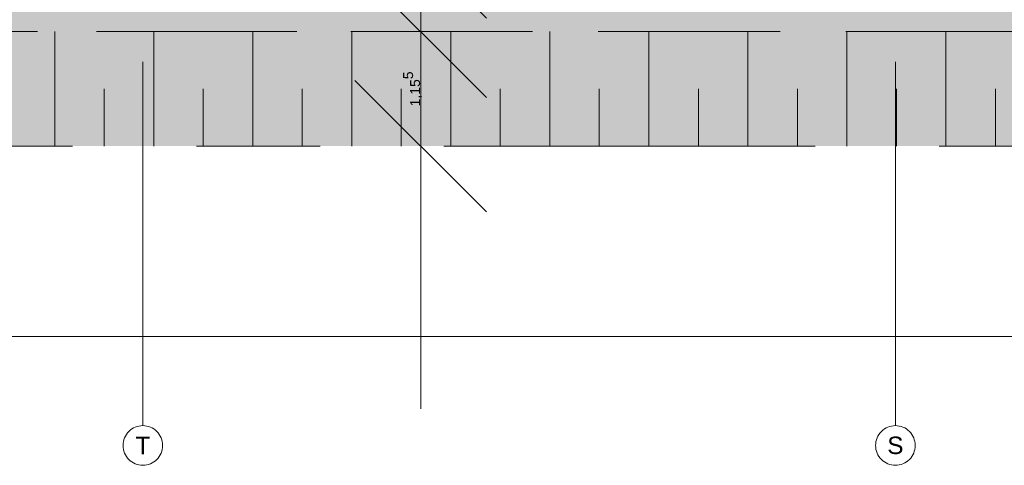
# Model space of a CAD drawing. Header units: metres. Extents: x -3716 to 31, y -1854 to 706.
# Tile 36 of 237: x -2231 to -2107, y -150 to -93. Entities that reach past the tile are written whole.
import ezdxf

# ---------------------------------------------------------------- set-up
doc = ezdxf.new("R2010")
doc.units = ezdxf.units.M
doc.header["$LTSCALE"] = 1.25
doc.header["$PDMODE"] = 1
doc.header["$PDSIZE"] = -2
doc.linetypes.add('Linienart-53', pattern=[5.291531, 3.175, -1.058062, 0.352704, -0.705764])
doc.linetypes.add('VW-01 Strichlinie kurz', pattern=[1.999894, 0.999947, -0.999947])
doc.layers.get('0').update_dxf_attribs({"lineweight": 25})
for name, color, linetype, lineweight in [('30 -32 Gründung-Baugrube', 7, 'VW-01 Strichlinie kurz', 9), ('70 -71 Achsen- 1 Gebäudeachsen', 7, 'Linienart-53', 18), ('Keine', 7, 'Continuous', 9)]:
    doc.layers.add(name, color=color, linetype=linetype, lineweight=lineweight)
doc.layers.add('70 -76 Bemaßung- 2 Allgemein', color=7, linetype='Continuous', lineweight=5, true_color=0x6666cc)
doc.styles.add('Arial', font='arial.ttf')
doc.dimstyles.new('k+k_klein', dxfattribs={"dimtxt": 1.258608, "dimasz": 1.3255, "dimexe": 1.25, "dimexo": 3.75, "dimgap": 0.125, "dimtad": 1, "dimdec": 3, "dimtxsty": 'Arial', "dimblk": 'VW_SLASH', "dimblk1": 'VW_SLASH', "dimblk2": 'VW_SLASH', "dimcen": 0, "dimdle": 0.625, "dimadec": 3, "dimazin": 0, "dimtfac": 0.75, "dimtdec": 3, "dimtix": 1, "dimtmove": 0, "dimatfit": 0, "dimldrblk": 'VW_FILLEDARROW', "dimfxlon": 1, "dimfrac": 2, "dimtolj": 1, "dimarcsym": 0})

# ---------------------------------------------------------------- blocks, each defined once
blk = doc.blocks.new('Gruppe-26')
at = {"layer": '30 -32 Gründung-Baugrube', "color": 7, "transparency": 33554687}
for p, q in [((-153.511, -43.352), (-153.511, -42.197)), ((-152.511, -43.352), (-152.511, -42.197)), ((-151.511, -43.352), (-151.511, -42.197)), ((-150.511, -43.352), (-150.511, -42.197)), ((-149.511, -43.352), (-149.511, -42.197)), ((-148.511, -43.352), (-148.511, -42.197)), ((-147.511, -43.352), (-147.511, -42.197)), ((-146.511, -43.352), (-146.511, -42.197)), ((-145.511, -43.352), (-145.511, -42.197)), ((-144.511, -43.352), (-144.511, -42.197)), ((-153.011, -43.352), (-153.011, -42.7745)), ((-152.011, -43.352), (-152.011, -42.7745)), ((-151.011, -43.352), (-151.011, -42.7745)), ((-150.011, -43.352), (-150.011, -42.7745)), ((-149.011, -43.352), (-149.011, -42.7745)), ((-148.011, -43.352), (-148.011, -42.7745)), ((-147.011, -43.352), (-147.011, -42.7745)), ((-146.011, -43.352), (-146.011, -42.7745)), ((-145.011, -43.352), (-145.011, -42.7745)), ((-144.011, -43.352), (-144.011, -42.7745))]:
    blk.add_line(p, q, dxfattribs=at)
blk = doc.blocks.new('Gruppe-153')
at = {"layer": '30 -32 Gründung-Baugrube', "color": 7, "transparency": 33554687}
blk.add_blockref('Gruppe-26', (0, 0), dxfattribs=at)
blk = doc.blocks.new('VW_SLASH')
at = {"color": 0, "linetype": 'ByBlock', "lineweight": -2, "transparency": 16777216}
blk.add_line((0.4715, 0), (-1, 0), dxfattribs=at)
at = {"color": 0, "lineweight": 5, "transparency": 16777216, "flags": 128}
blk.add_lwpolyline([(0.5004, 0.5004), (-0.5004, -0.5004)], dxfattribs=at)
blk = doc.blocks.new('*D541')
at = {"layer": '70 -76 Bemaßung- 2 Allgemein', "color": 0, "lineweight": -2}
for p, q in [((-100.7902, -45.272), (-159.5668, -45.272)), ((-160.8923, -48.854), (-160.8923, -46.522)), ((-99.4647, -48.424), (-99.4647, -46.522))]:
    blk.add_line(p, q, dxfattribs=at)
at = {"layer": 'Defpoints', "color": 0}
for p in [(-99.4647, -44.674), (-160.8923, -45.104), (-160.8923, -45.272)]:
    blk.add_point(p, dxfattribs=at)
at = {"layer": '70 -76 Bemaßung- 2 Allgemein', "color": 0, "lineweight": -2, "xscale": 1.32550048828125, "yscale": 1.32550048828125, "zscale": 1.32550048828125, "rotation": 180}
blk.add_blockref('VW_SLASH', (-160.8923, -45.272), dxfattribs=at)
at = {"layer": '70 -76 Bemaßung- 2 Allgemein', "color": 0, "lineweight": -2, "xscale": 1.32550048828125, "yscale": 1.32550048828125, "zscale": 1.32550048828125}
blk.add_blockref('VW_SLASH', (-99.4647, -45.272), dxfattribs=at)
at = {"layer": '70 -76 Bemaßung- 2 Allgemein', "color": 0, "insert": (-130.1785, -45.1889), "char_height": 0.100689, "attachment_point": 5, "style": 'Arial'}
blk.add_mtext('\\A1;61,42\\S76^ ;', dxfattribs=at)
blk = doc.blocks.new('VW_FILLEDARROW')
at = {"linetype": 'Continuous', "lineweight": 0, "transparency": 16777216}
blk.add_hatch(color=0, dxfattribs=at).paths.add_polyline_path([(-2.8289, 0.758), (0, 0), (-2.8289, -0.758)])
at = {"color": 0, "lineweight": 5, "transparency": 16777216, "flags": 128}
blk.add_lwpolyline([(-2.8289, 0.758), (0, 0), (-2.8289, -0.758)], close=True, dxfattribs=at)
blk = doc.blocks.new('*D617')
at = {"layer": '70 -76 Bemaßung- 2 Allgemein', "color": 0, "lineweight": -2}
for p, q in [((-149.8152, -35.7715), (-149.8152, -34.446)), ((-149.8152, -39.447), (-149.8152, -37.097)), ((-146.471, -37.097), (-148.5652, -37.097)), ((-146.0652, -39.447), (-148.5652, -39.447)), ((-149.8152, -40.7725), (-149.8152, -42.098))]:
    blk.add_line(p, q, dxfattribs=at)
at = {"layer": 'Defpoints', "color": 0}
for p in [(-150.221, -37.097), (-149.8152, -37.097), (-149.8152, -39.447)]:
    blk.add_point(p, dxfattribs=at)
at = {"layer": '70 -76 Bemaßung- 2 Allgemein', "color": 0, "lineweight": -2, "xscale": 1.32550048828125, "yscale": 1.32550048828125, "zscale": 1.32550048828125}
for p, rotation in [((-149.8152, -37.097), 270), ((-149.8152, -39.447), 90)]:
    blk.add_blockref('VW_SLASH', p, dxfattribs=dict(at, rotation=rotation))
at = {"layer": '70 -76 Bemaßung- 2 Allgemein', "color": 0, "insert": (-149.8806, -38.272), "char_height": 0.10069, "attachment_point": 5, "rotation": 90, "style": 'Arial'}
blk.add_mtext('\\A1;2,35', dxfattribs=at)
blk = doc.blocks.new('*D618')
at = {"layer": '70 -76 Bemaßung- 2 Allgemein', "color": 0, "lineweight": -2}
for p, q in [((-149.8152, -38.1215), (-149.8152, -36.796)), ((-153.5652, -39.447), (-151.0652, -39.447)), ((-149.8152, -41.397), (-149.8152, -39.447)), ((-153.1785, -41.397), (-151.0652, -41.397)), ((-149.8152, -42.7225), (-149.8152, -44.048))]:
    blk.add_line(p, q, dxfattribs=at)
at = {"layer": 'Defpoints', "color": 0}
for p in [(-149.8152, -39.447), (-149.8152, -39.447), (-149.4285, -41.397)]:
    blk.add_point(p, dxfattribs=at)
at = {"layer": '70 -76 Bemaßung- 2 Allgemein', "color": 0, "lineweight": -2, "xscale": 1.32550048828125, "yscale": 1.32550048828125, "zscale": 1.32550048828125}
for p, rotation in [((-149.8152, -39.447), 270), ((-149.8152, -41.397), 90)]:
    blk.add_blockref('VW_SLASH', p, dxfattribs=dict(at, rotation=rotation))
at = {"layer": '70 -76 Bemaßung- 2 Allgemein', "color": 0, "insert": (-149.8806, -40.422), "char_height": 0.10069, "attachment_point": 5, "rotation": 90, "style": 'Arial'}
blk.add_mtext('\\A1;1,95', dxfattribs=at)
blk = doc.blocks.new('*D619')
at = {"layer": '70 -76 Bemaßung- 2 Allgemein', "color": 0, "lineweight": -2}
for p, q in [((-149.8152, -40.0715), (-149.8152, -38.746)), ((-153.1785, -41.397), (-151.0652, -41.397)), ((-149.8152, -42.197), (-149.8152, -41.397)), ((-153.0878, -42.197), (-151.0652, -42.197)), ((-149.8152, -43.5225), (-149.8152, -44.848))]:
    blk.add_line(p, q, dxfattribs=at)
at = {"layer": 'Defpoints', "color": 0}
for p in [(-149.8152, -41.397), (-149.4285, -41.397), (-149.3378, -42.197)]:
    blk.add_point(p, dxfattribs=at)
at = {"layer": '70 -76 Bemaßung- 2 Allgemein', "color": 0, "lineweight": -2, "xscale": 1.32550048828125, "yscale": 1.32550048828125, "zscale": 1.32550048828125}
for p, rotation in [((-149.8152, -41.397), 270), ((-149.8152, -42.197), 90)]:
    blk.add_blockref('VW_SLASH', p, dxfattribs=dict(at, rotation=rotation))
at = {"layer": '70 -76 Bemaßung- 2 Allgemein', "color": 0, "insert": (-149.8716, -41.797), "char_height": 0.10069, "attachment_point": 5, "rotation": 90, "style": 'Arial'}
blk.add_mtext('\\A1;80', dxfattribs=at)
blk = doc.blocks.new('*D620')
at = {"layer": '70 -76 Bemaßung- 2 Allgemein', "color": 0, "lineweight": -2}
for p, q in [((-149.8152, -40.8715), (-149.8152, -39.546)), ((-153.0878, -42.197), (-151.0652, -42.197)), ((-149.8152, -43.352), (-149.8152, -42.197)), ((-146.521, -43.352), (-148.5652, -43.352)), ((-149.8152, -44.6775), (-149.8152, -46.003))]:
    blk.add_line(p, q, dxfattribs=at)
at = {"layer": 'Defpoints', "color": 0}
for p in [(-149.8152, -42.197), (-149.3378, -42.197), (-150.271, -43.352)]:
    blk.add_point(p, dxfattribs=at)
at = {"layer": '70 -76 Bemaßung- 2 Allgemein', "color": 0, "lineweight": -2, "xscale": 1.32550048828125, "yscale": 1.32550048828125, "zscale": 1.32550048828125}
for p, rotation in [((-149.8152, -42.197), 270), ((-149.8152, -43.352), 90)]:
    blk.add_blockref('VW_SLASH', p, dxfattribs=dict(at, rotation=rotation))
at = {"layer": '70 -76 Bemaßung- 2 Allgemein', "color": 0, "insert": (-149.8974, -42.7745), "char_height": 0.100689, "attachment_point": 5, "rotation": 90, "style": 'Arial'}
blk.add_mtext('\\A1;1,15\\S5^ ;', dxfattribs=at)
blk = doc.blocks.new('_Achsen (3D)')
at = {"layer": '70 -71 Achsen- 1 Gebäudeachsen', "transparency": 33554687}
for p, q in [((-152.621, 3.8), (-152.621, -46.172)), ((-145.021, 3.8), (-145.021, -46.172))]:
    blk.add_line(p, q, dxfattribs=at)
at = {"color": 255, "transparency": 33554687}
for points in [[(-152.621, -46.172), (-152.6014, -46.173), (-152.582, -46.1759), (-152.5629, -46.1807), (-152.5445, -46.1873), (-152.5267, -46.1957), (-152.5099, -46.2057), (-152.4941, -46.2174), (-152.4796, -46.2306), (-152.4664, -46.2452), (-152.4547, -46.2609), (-152.4446, -46.2778), (-152.4362, -46.2955), (-152.4296, -46.314), (-152.4248, -46.333), (-152.422, -46.3524), (-152.421, -46.372), (-152.422, -46.3916), (-152.4248, -46.4111), (-152.4296, -46.4301), (-152.4362, -46.4486), (-152.4446, -46.4663), (-152.4547, -46.4832), (-152.4664, -46.4989), (-152.4796, -46.5135), (-152.4941, -46.5266), (-152.5099, -46.5383), (-152.5267, -46.5484), (-152.5445, -46.5568), (-152.5629, -46.5634), (-152.582, -46.5682), (-152.6014, -46.5711), (-152.621, -46.572), (-152.6406, -46.5711), (-152.66, -46.5682), (-152.6791, -46.5634), (-152.6975, -46.5568), (-152.7153, -46.5484), (-152.7321, -46.5383), (-152.7479, -46.5266), (-152.7624, -46.5135), (-152.7756, -46.4989), (-152.7873, -46.4832), (-152.7974, -46.4663), (-152.8058, -46.4486), (-152.8124, -46.4301), (-152.8172, -46.4111), (-152.82, -46.3916), (-152.821, -46.372), (-152.82, -46.3524), (-152.8172, -46.333), (-152.8124, -46.314), (-152.8058, -46.2955), (-152.7974, -46.2778), (-152.7873, -46.2609), (-152.7756, -46.2452), (-152.7624, -46.2306), (-152.7479, -46.2174), (-152.7321, -46.2057), (-152.7153, -46.1957), (-152.6975, -46.1873), (-152.6791, -46.1807), (-152.66, -46.1759), (-152.6406, -46.173)], [(-145.021, -46.172), (-145.0014, -46.173), (-144.982, -46.1759), (-144.9629, -46.1807), (-144.9445, -46.1873), (-144.9267, -46.1957), (-144.9099, -46.2057), (-144.8941, -46.2174), (-144.8796, -46.2306), (-144.8664, -46.2452), (-144.8547, -46.2609), (-144.8446, -46.2778), (-144.8362, -46.2955), (-144.8296, -46.314), (-144.8248, -46.333), (-144.822, -46.3524), (-144.821, -46.372), (-144.822, -46.3916), (-144.8248, -46.4111), (-144.8296, -46.4301), (-144.8362, -46.4486), (-144.8446, -46.4663), (-144.8547, -46.4832), (-144.8664, -46.4989), (-144.8796, -46.5135), (-144.8941, -46.5266), (-144.9099, -46.5383), (-144.9267, -46.5484), (-144.9445, -46.5568), (-144.9629, -46.5634), (-144.982, -46.5682), (-145.0014, -46.5711), (-145.021, -46.572), (-145.0406, -46.5711), (-145.06, -46.5682), (-145.0791, -46.5634), (-145.0975, -46.5568), (-145.1153, -46.5484), (-145.1321, -46.5383), (-145.1479, -46.5266), (-145.1624, -46.5135), (-145.1756, -46.4989), (-145.1873, -46.4832), (-145.1974, -46.4663), (-145.2058, -46.4486), (-145.2124, -46.4301), (-145.2172, -46.4111), (-145.22, -46.3916), (-145.221, -46.372), (-145.22, -46.3524), (-145.2172, -46.333), (-145.2124, -46.314), (-145.2058, -46.2955), (-145.1974, -46.2778), (-145.1873, -46.2609), (-145.1756, -46.2452), (-145.1624, -46.2306), (-145.1479, -46.2174), (-145.1321, -46.2057), (-145.1153, -46.1957), (-145.0975, -46.1873), (-145.0791, -46.1807), (-145.06, -46.1759), (-145.0406, -46.173)]]:
    blk.add_wipeout(points, dxfattribs=at).dxf.layer = 'Keine'
at = {"layer": 'Keine', "transparency": 33554687, "flags": 128}
for points in [[(-152.621, -46.172), (-152.6014, -46.173), (-152.582, -46.1759), (-152.5629, -46.1807), (-152.5445, -46.1873), (-152.5267, -46.1957), (-152.5099, -46.2057), (-152.4941, -46.2174), (-152.4796, -46.2306), (-152.4664, -46.2452), (-152.4547, -46.2609), (-152.4446, -46.2778), (-152.4362, -46.2955), (-152.4296, -46.314), (-152.4248, -46.333), (-152.422, -46.3524), (-152.421, -46.372), (-152.422, -46.3916), (-152.4248, -46.4111), (-152.4296, -46.4301), (-152.4362, -46.4486), (-152.4446, -46.4663), (-152.4547, -46.4832), (-152.4664, -46.4989), (-152.4796, -46.5135), (-152.4941, -46.5266), (-152.5099, -46.5383), (-152.5267, -46.5484), (-152.5445, -46.5568), (-152.5629, -46.5634), (-152.582, -46.5682), (-152.6014, -46.5711), (-152.621, -46.572), (-152.6406, -46.5711), (-152.66, -46.5682), (-152.6791, -46.5634), (-152.6975, -46.5568), (-152.7153, -46.5484), (-152.7321, -46.5383), (-152.7479, -46.5266), (-152.7624, -46.5135), (-152.7756, -46.4989), (-152.7873, -46.4832), (-152.7974, -46.4663), (-152.8058, -46.4486), (-152.8124, -46.4301), (-152.8172, -46.4111), (-152.82, -46.3916), (-152.821, -46.372), (-152.82, -46.3524), (-152.8172, -46.333), (-152.8124, -46.314), (-152.8058, -46.2955), (-152.7974, -46.2778), (-152.7873, -46.2609), (-152.7756, -46.2452), (-152.7624, -46.2306), (-152.7479, -46.2174), (-152.7321, -46.2057), (-152.7153, -46.1957), (-152.6975, -46.1873), (-152.6791, -46.1807), (-152.66, -46.1759), (-152.6406, -46.173)], [(-145.021, -46.172), (-145.0014, -46.173), (-144.982, -46.1759), (-144.9629, -46.1807), (-144.9445, -46.1873), (-144.9267, -46.1957), (-144.9099, -46.2057), (-144.8941, -46.2174), (-144.8796, -46.2306), (-144.8664, -46.2452), (-144.8547, -46.2609), (-144.8446, -46.2778), (-144.8362, -46.2955), (-144.8296, -46.314), (-144.8248, -46.333), (-144.822, -46.3524), (-144.821, -46.372), (-144.822, -46.3916), (-144.8248, -46.4111), (-144.8296, -46.4301), (-144.8362, -46.4486), (-144.8446, -46.4663), (-144.8547, -46.4832), (-144.8664, -46.4989), (-144.8796, -46.5135), (-144.8941, -46.5266), (-144.9099, -46.5383), (-144.9267, -46.5484), (-144.9445, -46.5568), (-144.9629, -46.5634), (-144.982, -46.5682), (-145.0014, -46.5711), (-145.021, -46.572), (-145.0406, -46.5711), (-145.06, -46.5682), (-145.0791, -46.5634), (-145.0975, -46.5568), (-145.1153, -46.5484), (-145.1321, -46.5383), (-145.1479, -46.5266), (-145.1624, -46.5135), (-145.1756, -46.4989), (-145.1873, -46.4832), (-145.1974, -46.4663), (-145.2058, -46.4486), (-145.2124, -46.4301), (-145.2172, -46.4111), (-145.22, -46.3916), (-145.221, -46.372), (-145.22, -46.3524), (-145.2172, -46.333), (-145.2124, -46.314), (-145.2058, -46.2955), (-145.1974, -46.2778), (-145.1873, -46.2609), (-145.1756, -46.2452), (-145.1624, -46.2306), (-145.1479, -46.2174), (-145.1321, -46.2057), (-145.1153, -46.1957), (-145.0975, -46.1873), (-145.0791, -46.1807), (-145.06, -46.1759), (-145.0406, -46.173)]]:
    blk.add_lwpolyline(points, close=True, dxfattribs=at)
at = {"layer": 'Keine', "transparency": 33554687, "char_height": 0.1762, "attachment_point": 5, "line_spacing_factor": 0.970891, "style": 'Arial'}
for s, insert in [('T', (-152.621, -46.372)), ('S', (-145.021, -46.372))]:
    blk.add_mtext(s, dxfattribs=dict(at, insert=insert))
blk = doc.blocks.new('Gruppe-494')
at = {"layer": '70 -76 Bemaßung- 2 Allgemein'}
dim = blk.add_linear_dim(base=(-160.89232, -45.27204), p1=(-99.4647, -44.67404), p2=(-160.89232, -45.10404), text='61,42\\S76^ ;', dimstyle='k+k_klein', override={"dimtxt": 0.100689, "dimgap": 0.005, "dimdec": 4, "dimpost": '<>', "dimtxsty": 'Arial', "dimtmove": 2}, dxfattribs=at)
dim.commit()
dim.dimension.update_dxf_attribs({"geometry": '*D541', "text_midpoint": (-130.17851, -45.18894)})
blk = doc.blocks.new('Gruppe-497')
at = {"layer": '70 -76 Bemaßung- 2 Allgemein'}
for base, p1, p2, text, picture, middle in [((-149.8152, -37.097), (-149.8152, -39.447), (-150.221, -37.097), '2,35', '*D617', (-149.8806, -38.272)), ((-149.8152, -39.447), (-149.4285, -41.397), (-149.8152, -39.447), '1,95', '*D618', (-149.8806, -40.422)), ((-149.8152, -41.397), (-149.3378, -42.197), (-149.4285, -41.397), '80', '*D619', (-149.8716, -41.797)), ((-149.8152, -42.197), (-150.271, -43.352), (-149.3378, -42.197), '1,15\\S5^ ;', '*D620', (-149.8974, -42.7745))]:
    dim = blk.add_linear_dim(base=base, p1=p1, p2=p2, angle=270, text=text, dimstyle='k+k_klein', override={"dimtxt": 0.100689, "dimgap": 0.005, "dimpost": '<>', "dimtxsty": 'Arial', "dimtmove": 2}, dxfattribs=at)
    dim.commit()
    dim.dimension.update_dxf_attribs({"geometry": picture, "text_midpoint": middle})
blk = doc.blocks.new('_Feinplanum 2D (2D)')
at = {"layer": '30 -32 Gründung-Baugrube', "linetype": 'Continuous', "lineweight": 0, "true_color": 0xfffdee}
h = blk.add_hatch(color=7, dxfattribs=at)
h.paths.add_polyline_path([(3.234, 2.208), (3.234, -3.2548), (2.984, -4.1878), (2.984, -7.2829), (4.962, -7.2829), (4.962, -10.1329), (2.654, -10.1329), (2.654, -15.1811), (4.962, -15.1811), (4.962, -18.0311), (2.984, -18.0311), (2.984, -43.352), (-34.7423, -43.352), (-34.7423, -45.1048), (-41.1823, -45.1048), (-41.1823, -44.674), (-49.9647, -44.674), (-49.9647, -43.352), (-84.2423, -43.352), (-84.2423, -45.104), (-90.6823, -45.104), (-90.6823, -44.674), (-99.4647, -44.674), (-99.4647, -43.352), (-160.8923, -43.352), (-160.8923, -45.104), (-167.3323, -45.104), (-167.3323, -44.674), (-176.1147, -44.674), (-176.1147, -43.352), (-179.176, -43.352), (-179.176, 2.208), (-156.666, 2.208), (-156.666, 2.5549), (-146.5259, 2.5549), (-146.5259, 2.208), (-52.841, 2.208), (-52.841, 2.398), (-26.376, 2.398), (-26.376, 2.208)])
h.paths.add_polyline_path([(-178.021, 1.053), (-178.021, -42.197), (-174.1147, -42.197), (-174.1147, -42.674), (-171.8747, -42.674), (-171.8747, -42.2278), (-169.9414, -42.2278), (-169.9414, -42.674), (-167.7014, -42.674), (-167.7014, -42.197), (-165.3323, -42.197), (-165.3323, -43.104), (-162.8923, -43.104), (-162.8923, -42.197), (-97.4647, -42.197), (-97.4647, -42.674), (-95.2247, -42.674), (-95.2247, -42.197), (-93.2914, -42.197), (-93.2914, -42.674), (-91.0514, -42.674), (-91.0514, -42.197), (-88.6823, -42.197), (-88.6823, -43.104), (-86.2423, -43.104), (-86.2423, -42.1969), (-53.0011, -42.1969), (-53.0011, -41.897), (-52.9989, -41.897), (-52.9989, -42.1969), (-47.9647, -42.197), (-47.9647, -42.674), (-45.7247, -42.674), (-45.7247, -42.197), (-43.7914, -42.197), (-43.7914, -42.674), (-41.5514, -42.674), (-41.5514, -42.197), (-39.1823, -42.197), (-39.1823, -43.104), (-36.7423, -43.104), (-36.7423, -42.197), (-16.7111, -42.197), (-16.7111, -42.1962), (-13.6303, -42.197), (1.829, -42.197), (1.829, -4.0357), (2.079, -3.1027), (2.079, 1.053), (-16.7111, 1.053), (-27.531, 1.053), (-27.531, 1.243), (-51.686, 1.243), (-51.686, 1.053), (-53.0011, 1.053), (-88.896, 1.053), (-106.641, 1.053), (-147.6809, 1.053), (-147.6809, 1.3999), (-155.511, 1.3999), (-155.511, 1.053)])
at = {"layer": '30 -32 Gründung-Baugrube', "linetype": 'Continuous', "lineweight": 0}
h = blk.add_hatch(color=254, dxfattribs=at)
h.paths.add_polyline_path([(-52.9989, -42.1969), (-53.0011, -42.1969), (-86.2423, -42.1969), (-86.2423, -43.104), (-88.6823, -43.104), (-88.6823, -42.1969), (-88.896, -42.1969), (-88.896, -42.197), (-91.0514, -42.197), (-91.0514, -42.674), (-93.2914, -42.674), (-93.2914, -42.197), (-95.2247, -42.197), (-95.2247, -42.674), (-97.4647, -42.674), (-97.4647, -42.197), (-162.8923, -42.197), (-162.8923, -43.104), (-165.3323, -43.104), (-165.3323, -42.197), (-167.7014, -42.197), (-167.7014, -42.674), (-169.9414, -42.674), (-169.9414, -42.197), (-171.8747, -42.197), (-171.8747, -42.674), (-174.1147, -42.674), (-174.1147, -42.197), (-178.021, -42.197), (-178.021, 1.053), (-106.641, 1.053), (-88.896, 1.053), (-53.0011, 1.053), (-16.7111, 1.053), (2.079, 1.053), (2.079, -3.1027), (1.829, -4.0357), (1.829, -42.197), (-13.6303, -42.197), (-16.7111, -42.1962), (-16.7111, -42.197), (-36.7423, -42.197), (-36.7423, -43.104), (-39.1823, -43.104), (-39.1823, -42.197), (-41.5514, -42.197), (-41.5514, -42.674), (-43.7914, -42.674), (-43.7914, -42.197), (-45.7247, -42.197), (-45.7247, -42.674), (-47.9647, -42.674), (-47.9647, -42.197)])
h.paths.add_polyline_path([(-106.641, 0.253), (-177.221, 0.253), (-177.221, -41.397), (-174.1147, -41.397), (-174.1147, -40.677), (-171.8747, -40.677), (-171.8747, -41.397), (-169.9414, -41.397), (-169.9414, -40.677), (-167.7014, -40.677), (-167.7014, -41.397), (-165.3323, -41.397), (-165.3323, -40.004), (-162.8923, -40.004), (-162.8923, -41.397), (-97.4647, -41.397), (-97.4647, -40.677), (-95.2247, -40.677), (-95.2247, -41.397), (-93.2914, -41.397), (-93.2914, -40.677), (-91.0514, -40.677), (-91.0514, -41.397), (-88.896, -41.397), (-88.896, -41.3969), (-88.6823, -41.3969), (-88.6823, -40.004), (-86.2423, -40.004), (-86.2423, -41.3969), (-71.5461, -41.3969), (-71.5461, 0.253), (-88.896, 0.253)])
h.paths.add_polyline_path([(-70.7461, -41.3969), (-53.0011, -41.3969), (-52.9989, -41.3969), (-47.9647, -41.397), (-47.9647, -40.677), (-45.7247, -40.677), (-45.7247, -41.397), (-43.7914, -41.397), (-43.7914, -40.677), (-41.5514, -40.677), (-41.5514, -41.397), (-39.1823, -41.397), (-39.1823, -40.004), (-36.7423, -40.004), (-36.7423, -41.397), (-16.7111, -41.397), (-16.7111, -41.3976), (1.029, -41.397), (1.029, -3.9304), (1.279, -2.9974), (1.279, 0.253), (-16.7111, 0.253), (-53.0011, 0.253), (-70.7461, 0.253)])
at = {"layer": '30 -32 Gründung-Baugrube', "flags": 128}
for points in [[(3.234, 2.208), (3.234, -3.2548), (2.984, -4.1878), (2.984, -7.2829), (4.962, -7.2829), (4.962, -10.1329), (2.654, -10.1329), (2.654, -15.1811), (4.962, -15.1811), (4.962, -18.0311), (2.984, -18.0311), (2.984, -43.352), (-34.7423, -43.352), (-34.7423, -45.1048), (-41.1823, -45.1048), (-41.1823, -44.674), (-49.9647, -44.674), (-49.9647, -43.352), (-84.2423, -43.352), (-84.2423, -45.104), (-90.6823, -45.104), (-90.6823, -44.674), (-99.4647, -44.674), (-99.4647, -43.352), (-160.8923, -43.352), (-160.8923, -45.104), (-167.3323, -45.104), (-167.3323, -44.674), (-176.1147, -44.674), (-176.1147, -43.352), (-179.176, -43.352), (-179.176, 2.208), (-156.666, 2.208), (-156.666, 2.5549), (-146.5259, 2.5549), (-146.5259, 2.208), (-52.841, 2.208), (-52.841, 2.398), (-26.376, 2.398), (-26.376, 2.208)], [(-178.021, 1.053), (-178.021, -42.197), (-174.1147, -42.197), (-174.1147, -42.674), (-171.8747, -42.674), (-171.8747, -42.2278), (-169.9414, -42.2278), (-169.9414, -42.674), (-167.7014, -42.674), (-167.7014, -42.197), (-165.3323, -42.197), (-165.3323, -43.104), (-162.8923, -43.104), (-162.8923, -42.197), (-97.4647, -42.197), (-97.4647, -42.674), (-95.2247, -42.674), (-95.2247, -42.197), (-93.2914, -42.197), (-93.2914, -42.674), (-91.0514, -42.674), (-91.0514, -42.197), (-88.6823, -42.197), (-88.6823, -43.104), (-86.2423, -43.104), (-86.2423, -42.1969), (-53.0011, -42.1969), (-53.0011, -41.897), (-52.9989, -41.897), (-52.9989, -42.1969), (-47.9647, -42.197), (-47.9647, -42.674), (-45.7247, -42.674), (-45.7247, -42.197), (-43.7914, -42.197), (-43.7914, -42.674), (-41.5514, -42.674), (-41.5514, -42.197), (-39.1823, -42.197), (-39.1823, -43.104), (-36.7423, -43.104), (-36.7423, -42.197), (-16.7111, -42.197), (-16.7111, -42.1962), (-13.6303, -42.197), (1.829, -42.197), (1.829, -4.0357), (2.079, -3.1027), (2.079, 1.053), (-16.7111, 1.053), (-27.531, 1.053), (-27.531, 1.243), (-51.686, 1.243), (-51.686, 1.053), (-53.0011, 1.053), (-88.896, 1.053), (-106.641, 1.053), (-147.6809, 1.053), (-147.6809, 1.3999), (-155.511, 1.3999), (-155.511, 1.053)], [(-52.9989, -42.1969), (-53.0011, -42.1969), (-86.2423, -42.1969), (-86.2423, -43.104), (-88.6823, -43.104), (-88.6823, -42.1969), (-88.896, -42.1969), (-88.896, -42.197), (-91.0514, -42.197), (-91.0514, -42.674), (-93.2914, -42.674), (-93.2914, -42.197), (-95.2247, -42.197), (-95.2247, -42.674), (-97.4647, -42.674), (-97.4647, -42.197), (-162.8923, -42.197), (-162.8923, -43.104), (-165.3323, -43.104), (-165.3323, -42.197), (-167.7014, -42.197), (-167.7014, -42.674), (-169.9414, -42.674), (-169.9414, -42.197), (-171.8747, -42.197), (-171.8747, -42.674), (-174.1147, -42.674), (-174.1147, -42.197), (-178.021, -42.197), (-178.021, 1.053), (-106.641, 1.053), (-88.896, 1.053), (-53.0011, 1.053), (-16.7111, 1.053), (2.079, 1.053), (2.079, -3.1027), (1.829, -4.0357), (1.829, -42.197), (-13.6303, -42.197), (-16.7111, -42.1962), (-16.7111, -42.197), (-36.7423, -42.197), (-36.7423, -43.104), (-39.1823, -43.104), (-39.1823, -42.197), (-41.5514, -42.197), (-41.5514, -42.674), (-43.7914, -42.674), (-43.7914, -42.197), (-45.7247, -42.197), (-45.7247, -42.674), (-47.9647, -42.674), (-47.9647, -42.197)]]:
    blk.add_lwpolyline(points, close=True, dxfattribs=at)
at = {"layer": '30 -32 Gründung-Baugrube', "color": 7}
blk.add_blockref('Gruppe-153', (0, 0), dxfattribs=at)
at = {"layer": '70 -76 Bemaßung- 2 Allgemein'}
for name in ['Gruppe-497', 'Gruppe-494']:
    blk.add_blockref(name, (0, 0), dxfattribs=at)

msp = doc.modelspace()

# ---------------------------------------------------------------- block references
at = {"layer": 'Keine', "color": 1, "xscale": 12.5, "yscale": 12.5, "zscale": 12.5}
msp.add_blockref('_Feinplanum 2D (2D)', (-307.66, 432.49), dxfattribs=at)

# ---------------------------------------------------------------- next in the draw order: block references
msp.add_blockref('_Achsen (3D)', (-307.66, 432.49), dxfattribs=at)

doc.saveas('drawing.dxf')
